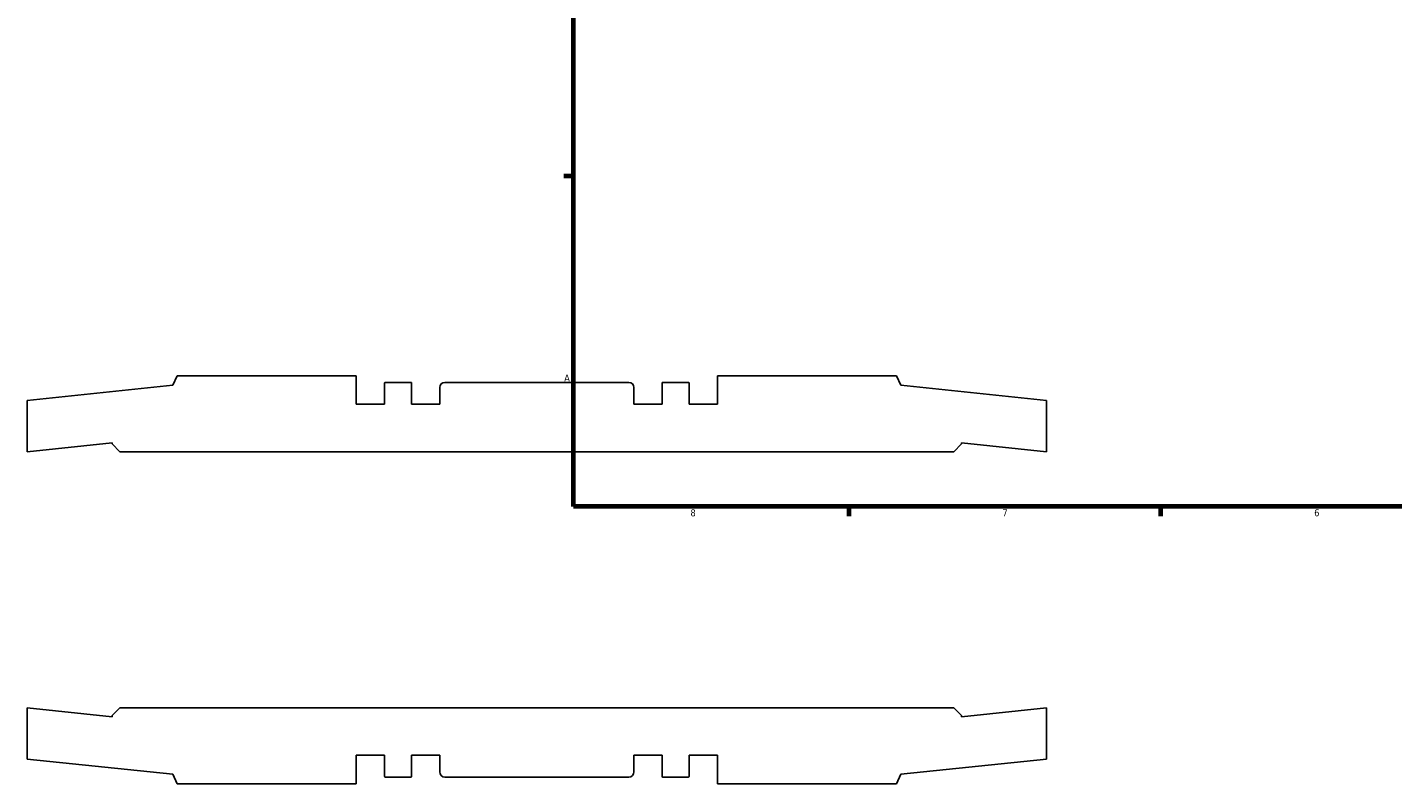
# Model space of a CAD drawing. Header units: inches. Extents: x -6.9 to 56.2, y -12.4 to 36.1.
# Tile 1 of 7: x -6.9 to 11.7, y -2.8 to 7.5. Entities that reach past the tile are written whole.
import ezdxf

# ---------------------------------------------------------------- set-up
doc = ezdxf.new("R2010")
doc.units = ezdxf.units.IN
doc.header["$MEASUREMENT"] = 0
doc.layers.add('Border (ANSI)', color=7, linetype='Continuous', lineweight=70)
doc.styles.add('Note Text (ANSI)', font='tahoma.ttf')

# ---------------------------------------------------------------- blocks, each defined once
blk = doc.blocks.new('Borders Default Border')
at = {"layer": 'Border (ANSI)'}
for p, q in [((0.5, 5.5), (0.366, 5.5)), ((4.25, 1), (4.25, 0.866)), ((8.5, 1), (8.5, 0.866))]:
    blk.add_line(p, q, dxfattribs=at)
at = {"layer": 'Border (ANSI)', "flags": 128}
blk.add_lwpolyline([(0.5, 1), (0.5, 21), (33.5, 21), (33.5, 1), (0.5, 1)], dxfattribs=at)
at = {"layer": 'Border (ANSI)', "color": 5, "true_color": 0x0000ff, "char_height": 0.0945, "attachment_point": 7, "style": 'Note Text (ANSI)'}
for s, insert in [('A', (0.373, 2.703)), ('8', (2.094, 0.863)), ('7', (6.346, 0.866)), ('6', (10.595, 0.864))]:
    blk.add_mtext(s, dxfattribs=dict(at, insert=insert))

msp = doc.modelspace()

# ---------------------------------------------------------------- linework, layer by layer
for p, q in [((-4.961, 2.653), (-6.945, 2.444)), ((-4.904, 2.781), (-4.961, 2.653)), ((-2.461, 2.781), (-4.904, 2.781)), ((-2.461, 2.392), (-2.461, 2.781)), ((-2.076, 2.683), (-2.076, 2.392)), ((-1.715, 2.691), (-2.068, 2.691)), ((-1.708, 2.392), (-1.708, 2.683)), ((-1.323, 2.621), (-1.323, 2.392)), ((1.253, 2.691), (-1.253, 2.691)), ((1.323, 2.392), (1.323, 2.621)), ((1.708, 2.683), (1.708, 2.392)), ((2.068, 2.691), (1.715, 2.691)), ((2.076, 2.392), (2.076, 2.683)), ((4.904, 2.781), (2.461, 2.781)), ((2.461, 2.781), (2.461, 2.392)), ((4.961, 2.653), (4.904, 2.781)), ((6.945, 2.444), (4.961, 2.653)), ((-6.945, 2.444), (-6.945, 1.746)), ((6.945, 1.746), (6.945, 2.444)), ((-2.076, 2.392), (-2.461, 2.392)), ((-1.323, 2.392), (-1.708, 2.392)), ((1.708, 2.392), (1.323, 2.392)), ((2.461, 2.392), (2.076, 2.392)), ((-6.945, 1.746), (-5.788, 1.868)), ((-5.788, 1.868), (-5.788, 1.851)), ((5.787, 1.851), (5.787, 1.868)), ((5.787, 1.868), (6.945, 1.746)), ((-5.788, 1.851), (-5.683, 1.746)), ((-5.683, 1.746), (5.683, 1.746)), ((5.683, 1.746), (5.787, 1.851)), ((-5.788, -1.868), (-6.945, -1.746)), ((-6.945, -1.746), (-6.945, -2.444)), ((-5.683, -1.746), (-5.788, -1.851)), ((-5.788, -1.851), (-5.788, -1.868)), ((5.683, -1.746), (-5.683, -1.746)), ((5.787, -1.851), (5.683, -1.746)), ((6.945, -1.746), (5.787, -1.868)), ((5.787, -1.868), (5.787, -1.851)), ((6.945, -2.444), (6.945, -1.746)), ((-2.461, -2.781), (-2.461, -2.392)), ((-2.461, -2.392), (-2.076, -2.392)), ((-2.076, -2.392), (-2.076, -2.683)), ((-1.708, -2.683), (-1.708, -2.392)), ((-1.708, -2.392), (-1.323, -2.392)), ((-1.323, -2.392), (-1.323, -2.621)), ((1.323, -2.621), (1.323, -2.392)), ((1.323, -2.392), (1.708, -2.392)), ((1.708, -2.392), (1.708, -2.683)), ((2.076, -2.683), (2.076, -2.392)), ((2.076, -2.392), (2.461, -2.392)), ((2.461, -2.392), (2.461, -2.781)), ((-6.945, -2.444), (-4.961, -2.653)), ((4.961, -2.653), (6.945, -2.444)), ((-4.961, -2.653), (-4.904, -2.781)), ((-4.904, -2.781), (-2.461, -2.781)), ((-2.068, -2.691), (-1.715, -2.691)), ((-1.253, -2.691), (1.253, -2.691)), ((1.715, -2.691), (2.068, -2.691)), ((2.461, -2.781), (4.904, -2.781)), ((4.904, -2.781), (4.961, -2.653))]:
    msp.add_line(p, q)
for centre, major_axis in [((-2.068, 2.683), (-0.00787, 0)), ((-1.715, 2.683), (0, 0.00787)), ((-1.253, 2.621), (-0.0698, 0)), ((1.253, 2.621), (0, 0.0698)), ((1.715, 2.683), (-0.00787, 0)), ((2.068, 2.683), (0, 0.00787)), ((-2.068, -2.683), (0, -0.00787)), ((-1.715, -2.683), (0.00787, 0)), ((-1.253, -2.621), (0, -0.0698)), ((1.253, -2.621), (0.0698, 0)), ((1.715, -2.683), (0, -0.00787)), ((2.068, -2.683), (0.00787, 0))]:
    msp.add_ellipse(centre, major_axis=major_axis, ratio=1, start_param=4.712389, end_param=6.283185)

# ---------------------------------------------------------------- block references
msp.add_blockref('Borders Default Border', (0, 0))

doc.saveas('drawing.dxf')
